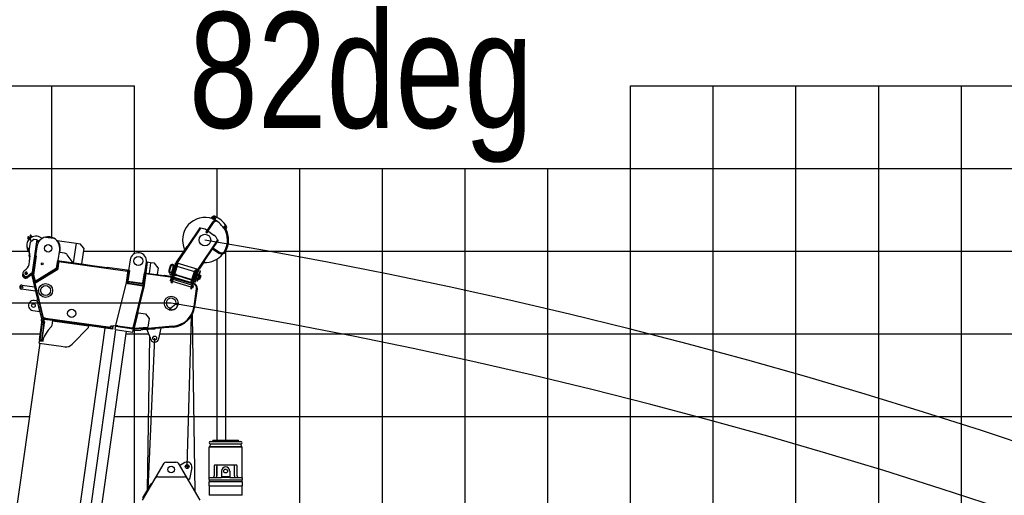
# Model space of a CAD drawing. Extents: x -50662 to 37979, y -56241 to 51651.
# Tile 13 of 15: x -32866 to -20958, y 26004 to 31758. Entities that reach past the tile are written whole.
import ezdxf

# ---------------------------------------------------------------- set-up
doc = ezdxf.new("R2010")
doc.units = 0
doc.layers.get('0').update_dxf_attribs({"linetype": 'CONTINUOUS'})

msp = doc.modelspace()

# ---------------------------------------------------------------- linework, layer by layer
at = {"color": 10, "linetype": 'Continuous'}
for p, q in [((-39477.448503, 30958.849295), (-31477.448503, 30958.849295)), ((-25477.448503, 30958.849295), (25522.551497, 30958.849295)), ((-24477.448503, -39041.150705), (-24477.448503, 30958.849295)), ((-29477.448503, -39041.150705), (-29477.448503, 29958.849295))]:
    msp.add_line(p, q, dxfattribs=at)
at = {"color": 7, "linetype": 'Continuous'}
for p, q in [((-32477.448503, 29124.609034), (-32477.448503, 30958.849295)), ((-31477.448503, 28927.91246), (-31477.448503, 30958.849295)), ((-25477.448503, -39041.150705), (-25477.448503, 30958.849295)), ((-23477.448503, -39041.150705), (-23477.448503, 30958.849295)), ((-22477.448503, -39041.150705), (-22477.448503, 30958.849295)), ((-21477.448503, -39041.150705), (-21477.448503, 30958.849295)), ((-39477.448503, 29958.849295), (25522.551497, 29958.849295)), ((-30477.448503, 29365.024102), (-30477.448503, 29958.849295)), ((-28477.448503, -39041.150705), (-28477.448503, 29958.849295)), ((-27477.448503, -39041.150705), (-27477.448503, 29958.849295)), ((-26477.448503, -39041.150705), (-26477.448503, 29958.849295)), ((-39477.448503, 28958.849295), (-32760.721454, 28958.849295)), ((-30372.911913, 28958.849295), (25522.551497, 28958.849295)), ((-30477.448503, 26671.0097), (-30477.448503, 28863.184788)), ((-31034.481167, 28328.334335), (-50662.477312, 28328.334335)), ((-31477.448503, -39041.150705), (-31477.448503, 27997.018971)), ((-39477.448503, 27958.849295), (-32616.297675, 27958.849295)), ((-31171.174897, 27958.849295), (25522.551497, 27958.849295)), ((-39477.448503, 26958.849295), (-32743.710246, 26958.849295)), ((-31720.755663, 26958.849295), (-18477.448503, 26958.849295)), ((-30817.417326, 26351.29305), (-30863.417296, 26351.29305)), ((-30840.417311, 26374.293034), (-30840.417311, 26328.293065))]:
    msp.add_line(p, q, dxfattribs=at)
at = {"color": 151, "linetype": 'Continuous'}
for p, q in [((-30535.902577, 29306.869345), (-30616.243824, 29188.420914)), ((-30525.144064, 29299.572057), (-30605.485312, 29181.123626)), ((-30542.86512, 29366.84492), (-30541.110384, 29372.581061)), ((-30542.86512, 29366.84492), (-30495.052388, 29352.218586)), ((-30541.110384, 29372.581061), (-30493.297652, 29357.954728)), ((-30533.302549, 29363.919646), (-30531.547812, 29369.655787)), ((-30504.6149, 29355.143843), (-30502.860165, 29360.879985)), ((-30495.052388, 29352.218586), (-30493.297652, 29357.954728)), ((-30685.805857, 29238.585585), (-30970.132653, 28819.397888)), ((-30679.185156, 29234.094894), (-30962.127197, 28816.948764)), ((-30679.185156, 29234.094894), (-30685.805857, 29238.585585)), ((-30603.038139, 29209.672036), (-30617.071551, 29188.982345)), ((-30617.071551, 29188.982345), (-30604.657736, 29180.562298)), ((-30608.605963, 29213.448582), (-30602.210413, 29209.110606)), ((-30590.624325, 29201.251989), (-30604.657736, 29180.562298)), ((-30591.4519, 29201.813317), (-30518.849532, 29152.568554)), ((-30394.071504, 29244.748357), (-30391.731712, 29252.396504)), ((-30389.700575, 29243.408992), (-30394.070943, 29244.746017)), ((-30387.359926, 29251.059939), (-30391.730295, 29252.396963)), ((-30473.566444, 29094.627753), (-30713.501704, 28740.887232)), ((-30466.945755, 29090.137071), (-30705.49621, 28738.438191)), ((-30466.945755, 29090.137071), (-30473.566444, 29094.627753)), ((-32097.071501, 28958.849295), (-30882.795486, 28958.849295)), ((-30845.990801, 29013.111049), (-30973.414169, 28825.248671)), ((-30845.990801, 29013.111049), (-30841.025275, 29009.74303)), ((-30536.533405, 28987.542848), (-30457.170047, 28933.712238)), ((-30529.236116, 28998.30136), (-30449.872758, 28944.470751)), ((-30375.447235, 28954.090461), (-30375.447235, 26671.0097)), ((-31016.189885, 28694.9271), (-30977.427844, 28821.629713)), ((-30977.425281, 28821.635535), (-30698.199832, 28736.21229)), ((-30970.132661, 28819.397925), (-30973.414179, 28825.248709)), ((-30962.127197, 28816.948764), (-30968.747898, 28821.439455)), ((-30630.363629, 28838.518621), (-30697.16266, 28740.035705)), ((-30630.363629, 28838.518621), (-30635.329154, 28841.88664)), ((-31045.690404, 28779.778974), (-31063.243127, 28722.403876)), ((-31037.085082, 28777.146322), (-31054.637805, 28719.771224)), ((-31050.596378, 28698.651296), (-31038.107418, 28705.28848)), ((-31038.115647, 28705.293458), (-31023.77234, 28700.90542)), ((-31035.264275, 28577.886087), (-30962.12792, 28816.949018)), ((-31023.769938, 28700.913252), (-31033.132093, 28670.313931)), ((-31007.852906, 28714.655542), (-31027.952933, 28648.960503)), ((-31008.397561, 28768.369869), (-31025.950284, 28710.994771)), ((-31005.366579, 28713.894827), (-31025.466607, 28648.199787)), ((-31023.789262, 28574.375544), (-30950.65106, 28813.444516)), ((-31013.294299, 28704.508512), (-31018.075557, 28705.971239)), ((-30999.06, 28768.127579), (-31018.07545, 28705.971222)), ((-30999.059902, 28768.127533), (-30994.278644, 28766.664806)), ((-30798.113662, 28505.335533), (-30724.975673, 28744.403804)), ((-30786.638635, 28501.824985), (-30713.502414, 28740.887479)), ((-30715.022722, 28681.225428), (-30698.202303, 28736.206823)), ((-30697.162672, 28740.035728), (-30705.496226, 28738.438218)), ((-30702.689547, 28742.576113), (-30694.355993, 28744.173622)), ((-30686.767163, 28719.119825), (-30701.493335, 28670.983956)), ((-30682.941922, 28717.949573), (-30697.818911, 28669.320726)), ((-31050.601728, 28698.665113), (-31054.112448, 28687.190658)), ((-31054.107211, 28687.176689), (-31047.469172, 28674.688202)), ((-31047.476955, 28674.69388), (-31033.134348, 28670.306056)), ((-31043.539192, 28598.716905), (-31044.203142, 28599.96623)), ((-31044.195418, 28599.969779), (-31037.465419, 28621.966177)), ((-31030.146097, 28594.616026), (-31043.540492, 28598.713763)), ((-31036.225814, 28622.620923), (-31043.540456, 28598.713671)), ((-31036.224355, 28622.624886), (-31037.472597, 28621.961499)), ((-31022.832106, 28618.523477), (-31036.225845, 28622.621013)), ((-31032.111729, 28673.647675), (-31024.798086, 28697.553995)), ((-31032.108962, 28673.653434), (-31021.40026, 28670.377328)), ((-31029.973885, 28635.51431), (-31031.992276, 28628.916735)), ((-31031.792811, 28627.653202), (-31028.981809, 28626.793234)), ((-31031.120014, 28629.852394), (-31028.309011, 28628.992426)), ((-31029.77442, 28634.250778), (-31026.963417, 28633.39081)), ((-31029.101622, 28636.44997), (-31026.29062, 28635.590002)), ((-31026.29062, 28635.590002), (-31028.981809, 28626.793234)), ((-31028.981809, 28626.793234), (-31027.738708, 28626.412932)), ((-31022.301987, 28640.765877), (-31028.569602, 28620.278744)), ((-31027.953651, 28648.957581), (-31025.467537, 28648.197006)), ((-31024.930386, 28635.592575), (-31027.855841, 28626.030059)), ((-31027.855841, 28626.030059), (-31026.899603, 28625.737518)), ((-31027.635321, 28631.191381), (-31026.612357, 28630.093986)), ((-31027.416209, 28631.909629), (-31026.392412, 28630.811341)), ((-31026.29062, 28635.590002), (-31025.047519, 28635.209701)), ((-31024.930386, 28635.592575), (-31023.974149, 28635.300034)), ((-31024.795362, 28697.559768), (-31014.085945, 28694.283443)), ((-31024.235116, 28668.629422), (-31023.503529, 28671.02078)), ((-31024.232349, 28668.635182), (-31022.130057, 28667.992029)), ((-31022.301987, 28640.765877), (-31016.564493, 28639.010609)), ((-31019.64371, 28667.231382), (-31013.713595, 28665.417187)), ((-31018.913913, 28669.616682), (-31008.202686, 28666.339804)), ((-30792.99534, 28522.065938), (-31018.670727, 28591.10665)), ((-31013.71556, 28665.411081), (-31010.592475, 28667.070932)), ((-31011.599597, 28693.522797), (-31000.889072, 28690.246134)), ((-30785.681708, 28545.972222), (-31011.357094, 28615.012933)), ((-31006.886838, 28670.645233), (-30976.728733, 28661.418984)), ((-31004.481027, 28637.488933), (-30778.805641, 28568.448221)), ((-31003.132326, 28641.897472), (-30777.456939, 28572.856761)), ((-31002.206789, 28685.941377), (-30972.048916, 28676.7152)), ((-30972.046936, 28676.721528), (-30976.727657, 28661.423032)), ((-30976.720591, 28661.411819), (-30972.826276, 28662.310146)), ((-30969.321271, 28673.796578), (-30972.83199, 28662.322123)), ((-30969.318651, 28673.786376), (-30972.04478, 28676.710859)), ((-30971.369399, 28667.102461), (-30767.687559, 28604.790219)), ((-30758.846147, 28592.668171), (-30755.527561, 28586.424102)), ((-30755.52593, 28586.430016), (-30745.006929, 28583.211945)), ((-30745.954964, 28675.828186), (-30752.170644, 28677.729744)), ((-30749.554804, 28686.280214), (-30752.170287, 28677.730912)), ((-30743.339482, 28684.377488), (-30749.555088, 28686.279024)), ((-30745.009574, 28583.206531), (-30720.630794, 28662.89416)), ((-30722.472757, 28660.291764), (-30736.815714, 28664.679695)), ((-30732.573225, 28623.857632), (-30717.335882, 28619.199108)), ((-30715.159114, 28684.198082), (-30729.5021, 28688.586021)), ((-30725.341512, 28661.169399), (-30718.027869, 28685.075718)), ((-30703.751777, 28663.601722), (-30724.350965, 28596.268556)), ((-30722.472757, 28660.291764), (-30715.159114, 28684.198082)), ((-30720.630794, 28662.89416), (-30721.587017, 28663.186696)), ((-30718.40742, 28670.161765), (-30720.630794, 28662.89416)), ((-30719.444714, 28662.946796), (-30720.543774, 28663.180617)), ((-30699.775835, 28662.924073), (-30720.525729, 28595.09829)), ((-30718.40742, 28670.161765), (-30719.363643, 28670.454302)), ((-30718.495491, 28669.874119), (-30717.45373, 28669.453001)), ((-30712.256864, 28674.878617), (-30717.518116, 28676.488188)), ((-30713.208173, 28619.017818), (-30717.032212, 28620.191262)), ((-30716.763809, 28666.907968), (-30714.8722, 28666.32927)), ((-30715.02278, 28681.225447), (-30716.561215, 28676.19672)), ((-30715.979032, 28681.517991), (-30715.02278, 28681.225447)), ((-30715.110775, 28680.937867), (-30714.069015, 28680.516749)), ((-30714.87193, 28666.330464), (-30714.588027, 28667.258467)), ((-30714.073039, 28675.714602), (-30701.245837, 28671.792933)), ((-30713.728817, 28670.066992), (-30712.256806, 28674.878599)), ((-30713.51043, 28618.02955), (-30699.766468, 28613.827599)), ((-30702.856165, 28666.529236), (-30702.388575, 28668.057663)), ((-30683.676174, 28666.422781), (-30699.766171, 28613.828941)), ((-30690.018833, 28616.073337), (-30699.760556, 28613.826181)), ((-30697.420385, 28670.623375), (-30683.676569, 28666.421469)), ((-30676.858787, 28659.103259), (-30690.023329, 28616.071935)), ((-30683.675902, 28666.421764), (-30676.854409, 28659.103897)), ((-31035.261406, 28577.891815), (-31023.786386, 28574.38127)), ((-30798.113662, 28505.335533), (-30786.638635, 28501.824985)), ((-30772.914983, 28515.922769), (-30781.520313, 28518.555391)), ((-30765.600708, 28539.828856), (-30776.09516, 28543.039416)), ((-30772.914845, 28515.922934), (-30765.600562, 28539.829011)), ((-30772.914822, 28515.922389), (-30771.665512, 28516.586368)), ((-30771.666131, 28516.586381), (-30764.936848, 28538.580438)), ((-30765.600529, 28539.828474), (-30764.936865, 28538.579757)), ((-30840.417311, 26351.29305), (-30788.757932, 28174.329283)), ((-30782.253714, 28185.231331), (-30749.211405, 26046.918795)), ((-31580.214828, 27958.849295), (-31307.779643, 27958.849295)), ((-31319.402558, 26071.315734), (-31290.904396, 27915.466556)), ((-31314.288925, 26080.054967), (-31233.815531, 27906.623132)), ((-30572.946086, 26221.009821), (-30572.94608, 26591.507624)), ((-30572.9459, 26591.507869), (-30177.948017, 26591.507869)), ((-30570.443397, 26596.004939), (-30180.447406, 26596.004939)), ((-30553.526357, 26625.305677), (-30570.443346, 26596.004585)), ((-30570.443346, 26596.004585), (-30562.652129, 26591.506326)), ((-30561.446876, 26653.305477), (-30189.447223, 26653.305477)), ((-30559.446811, 26625.305599), (-30191.436939, 26625.305599)), ((-30527.718197, 26670.006735), (-30537.36059, 26653.305616)), ((-30525.988865, 26671.0097), (-30224.905414, 26671.0097)), ((-30213.530376, 26653.30556), (-30223.171853, 26670.005094)), ((-30180.447315, 26596.004001), (-30197.364669, 26625.305727)), ((-30188.237421, 26591.506383), (-30180.447315, 26596.004001)), ((-30177.948045, 26591.507618), (-30177.948051, 26221.009815)), ((-30515.096653, 26351.009822), (-30515.096653, 26241.009822)), ((-30505.096714, 26371.0097), (-30245.797931, 26371.0097)), ((-30481.496799, 26241.009822), (-30481.496799, 26351.009822)), ((-30481.496616, 26351.009822), (-30481.496616, 26241.009822)), ((-30269.398029, 26241.009822), (-30269.398029, 26351.009822)), ((-30235.797992, 26241.009822), (-30235.797992, 26351.009822)), ((-30575.447084, 26215.009185), (-30569.446751, 26221.009468)), ((-30575.446571, 26196.009822), (-30575.446571, 26215.008846)), ((-30572.946632, 26221.010066), (-30427.446811, 26221.010066)), ((-30425.447116, 26298.009212), (-30425.447116, 26225.00909)), ((-30425.447116, 26233.009334), (-30325.447528, 26233.009334)), ((-30425.447116, 26223.009578), (-30425.447116, 26224.010311)), ((-30425.447116, 26224.010311), (-30325.447895, 26224.010311)), ((-30325.447895, 26224.010311), (-30325.447895, 26223.009578)), ((-30325.447528, 26298.009212), (-30325.447528, 26225.00909)), ((-30323.447834, 26221.010066), (-30177.948017, 26221.010066)), ((-30181.446922, 26221.009548), (-30175.446157, 26215.008833)), ((-30175.448078, 26215.008846), (-30175.448078, 26196.009822)), ((-30575.446754, 26110.008846), (-30575.446754, 26008.010799)), ((-30575.44669, 26118.009901), (-30571.446686, 26114.009896)), ((-30571.446725, 26114.009998), (-30575.446643, 26110.010079)), ((-30575.446571, 26118.009578), (-30575.446571, 26166.009822)), ((-30575.445861, 26196.008743), (-30570.446317, 26191.009182)), ((-30575.445849, 26166.008391), (-30570.445855, 26171.008365)), ((-30179.447834, 26114.007869), (-30571.447364, 26114.007869)), ((-30570.44651, 26171.009822), (-30570.44651, 26191.010066)), ((-30570.44651, 26191.010066), (-30180.448139, 26191.010066)), ((-30570.44651, 26171.009822), (-30180.448139, 26171.009822)), ((-30180.448139, 26191.010066), (-30180.448139, 26171.009822)), ((-30180.446558, 26191.009183), (-30175.446669, 26196.00909)), ((-30180.446416, 26171.008275), (-30175.44694, 26166.00882)), ((-30179.44785, 26114.010454), (-30175.447674, 26118.010632)), ((-30175.4477, 26110.01062), (-30179.447617, 26114.010539)), ((-30175.448078, 26166.009822), (-30175.448078, 26118.009578)), ((-30175.447895, 26008.010799), (-30175.447895, 26110.008846)), ((-30571.446274, 26004.00987), (-30575.446202, 26008.009778)), ((-30179.447834, 26004.010311), (-30571.446815, 26004.010311)), ((-30175.447019, 26008.010476), (-30179.447205, 26004.010309))]:
    msp.add_line(p, q, dxfattribs=at)
at = {"color": 102, "linetype": 'Continuous'}
for p, q in [((-32756.976254, 29097.608682), (-32769.351231, 29113.441167)), ((-32736.946057, 29089.978218), (-32767.207358, 29128.695613)), ((-32750.981948, 29104.5532), (-32762.259671, 29118.983369)), ((-32729.854497, 29095.52042), (-32760.115798, 29134.237815)), ((-32749.902795, 28962.596538), (-32735.025101, 29068.456828)), ((-32739.730881, 29148.629623), (-32741.547719, 29135.702148)), ((-32740.270959, 29144.786768), (-32740.275927, 29144.751416)), ((-32690.040554, 29101.12665), (-32735.025101, 29068.456828)), ((-32732.090002, 29138.327761), (-32730.818211, 29147.377028)), ((-32722.716898, 29126.002003), (-32726.854372, 29131.295928)), ((-32714.385279, 29129.956329), (-32719.76402, 29136.8383)), ((-32660.332512, 29096.951457), (-32719.737359, 28674.264008)), ((-32690.040554, 29101.12665), (-32660.332512, 29096.951457)), ((-32601.239169, 29107.048315), (-32601.260805, 29106.903133)), ((-32600.970297, 29108.961434), (-32601.239169, 29107.048315)), ((-32554.986269, 29127.727383), (-32452.074303, 29113.264049)), ((-32413.235478, 29080.373562), (-32412.238291, 29087.468911)), ((-32412.238291, 29087.468911), (-32411.248261, 29087.329772)), ((-32411.248261, 29087.329772), (-32184.476636, 29055.459098)), ((-32779.938912, 29036.29032), (-32780.124452, 29034.970135)), ((-32778.307616, 29047.897589), (-32778.493176, 29046.577265)), ((-32752.882415, 28941.395433), (-32752.301011, 28945.532338)), ((-32752.301011, 28945.532338), (-32751.912899, 28948.293898)), ((-32750.484176, 28958.459792), (-32749.902795, 28962.596538)), ((-32660.260329, 29011.245103), (-32675.49978, 28902.810769)), ((-32661.58247, 29001.837576), (-32673.465192, 29003.507583)), ((-32670.820911, 29022.322617), (-32658.619046, 29020.607757)), ((-32401.077772, 28843.541785), (-32382.985269, 28972.276634)), ((-32387.160462, 28942.568592), (-32381.219092, 28941.733587)), ((-32381.219092, 28941.733587), (-32377.043899, 28971.441629)), ((-32323.496564, 28933.621215), (-32381.219092, 28941.733587)), ((-32184.476636, 29055.459098), (-32217.87818, 28817.794762)), ((-32184.476636, 29055.459098), (-32134.002217, 29048.365381)), ((-32092.408484, 28992.028385), (-32134.002217, 29048.365381)), ((-32092.408484, 28992.028385), (-32118.851373, 28803.877452)), ((-32752.851183, 28797.911733), (-32741.98924, 28875.198472)), ((-32747.063096, 28890.49484), (-32750.789389, 28904.898131)), ((-32746.481692, 28894.631744), (-32750.208007, 28909.034877)), ((-32744.664856, 28907.559198), (-32748.391153, 28921.96247)), ((-32744.083475, 28911.695944), (-32747.80979, 28926.099077)), ((-32675.49978, 28902.810769), (-32707.817645, 28672.857214)), ((-32665.666689, 28900.923884), (-32698.104348, 28670.117946)), ((-32675.49978, 28902.810769), (-32687.382502, 28904.480777)), ((-32665.666689, 28900.923884), (-32675.56937, 28902.315615)), ((-32410.980453, 28844.933516), (-32424.2356, 28750.618247)), ((-32401.077772, 28843.541785), (-32413.670945, 28753.936706)), ((-32410.980453, 28844.933516), (-32401.077772, 28843.541785)), ((-32391.175092, 28842.150054), (-32403.768264, 28752.544975)), ((-32401.077772, 28843.541785), (-32391.175092, 28842.150054)), ((-32392.566823, 28832.247374), (-31560.741645, 28715.341969)), ((-32383.252452, 28841.0366), (-32392.288482, 28834.22787)), ((-32391.175092, 28842.150054), (-32383.252452, 28841.0366)), ((-32383.252452, 28841.0366), (-32089.143331, 28799.702259)), ((-32217.87818, 28817.794762), (-32290.523556, 28914.19862)), ((-31531.35473, 28852.587768), (-31549.447233, 28723.852919)), ((-31351.39362, 28696.018298), (-31333.301117, 28824.753147)), ((-31323.398436, 28823.361416), (-31341.490939, 28694.626567)), ((-31323.398436, 28823.361416), (-31334.692848, 28814.850467)), ((-31283.787713, 28817.794492), (-31323.398436, 28823.361416)), ((-32686.43539, 28580.697911), (-32423.14267, 28739.598254)), ((-32423.140234, 28739.598053), (-32686.381005, 28580.690268)), ((-32683.865811, 28570.238505), (-32405.788267, 28738.171907)), ((-32679.96647, 28596.282136), (-32424.2356, 28750.618247)), ((-32417.972823, 28731.036933), (-32674.364252, 28576.263599)), ((-32424.2356, 28750.618247), (-32416.787429, 28745.698947)), ((-32403.77158, 28752.521387), (-32405.788267, 28738.171907)), ((-32090.535062, 28789.799578), (-32089.143331, 28799.702259)), ((-32089.143331, 28799.702259), (-31990.116524, 28785.784948)), ((-31991.508255, 28775.882268), (-31990.116524, 28785.784948)), ((-31990.116524, 28785.784948), (-31806.916931, 28760.037925)), ((-31808.308662, 28750.135244), (-31806.916931, 28760.037925)), ((-31567.272534, 28726.358101), (-31806.916931, 28760.037925)), ((-31559.349914, 28725.24465), (-31576.050686, 28606.412481)), ((-31567.272534, 28726.358101), (-31559.349914, 28725.24465)), ((-31560.463304, 28717.322465), (-31567.272534, 28726.358101)), ((-31549.447233, 28723.852919), (-31566.148006, 28605.02075)), ((-31549.447233, 28723.852919), (-31559.349914, 28725.24465)), ((-31539.544553, 28722.461188), (-31557.637056, 28593.726339)), ((-31539.544553, 28722.461188), (-31549.447233, 28723.852919)), ((-31283.787713, 28817.794492), (-31301.880216, 28689.059643)), ((-31234.27431, 28810.835837), (-31283.787713, 28817.794492)), ((-31191.719561, 28754.363779), (-31234.27431, 28810.835837)), ((-31191.719561, 28754.363779), (-31202.853409, 28675.142333)), ((-31023.389645, 28647.407632), (-31001.067896, 28720.418543)), ((-31008.085629, 28642.741777), (-30985.768016, 28715.740787)), ((-31001.067896, 28720.418543), (-30984.670744, 28774.052442)), ((-30985.768016, 28715.740787), (-30962.770774, 28790.961896)), ((-30984.670744, 28774.052442), (-30979.532805, 28790.85811)), ((-30978.856308, 28775.971707), (-30984.670744, 28774.052442)), ((-30979.532805, 28790.85811), (-30973.289823, 28794.177903)), ((-30978.856308, 28775.971707), (-30973.289823, 28794.177903)), ((-30962.770774, 28790.961896), (-30973.289823, 28794.177903)), ((-30966.921541, 28777.382316), (-30751.753737, 28711.599391)), ((-30781.457331, 28614.438509), (-30751.753737, 28711.599391)), ((-30770.599021, 28649.957715), (-30747.601758, 28725.178821)), ((-30737.082729, 28721.962817), (-30747.601758, 28725.178821)), ((-30742.648004, 28703.756471), (-30737.082729, 28721.962817)), ((-30742.648004, 28703.756471), (-30738.900761, 28698.913686)), ((-30738.900761, 28698.913686), (-30733.762822, 28715.719496)), ((-30733.762822, 28715.719496), (-30737.082729, 28721.962817)), ((-32830.100496, 28679.3721), (-32830.681878, 28675.235354)), ((-32827.702279, 28696.4363), (-32828.283661, 28692.299555)), ((-32719.737359, 28674.264008), (-32766.276602, 28639.127715)), ((-32719.155977, 28678.400754), (-32765.695221, 28643.264461)), ((-32717.339142, 28691.328209), (-32763.878363, 28656.192074)), ((-32716.757738, 28695.465113), (-32763.296981, 28660.32882)), ((-32719.13554, 28662.635342), (-32653.664027, 28388.689789)), ((-32698.104348, 28670.117946), (-32707.907541, 28669.621233)), ((-32707.464342, 28665.424631), (-32639.667797, 28381.752962)), ((-32707.356003, 28665.86211), (-32686.43539, 28580.697911)), ((-32698.104348, 28670.117946), (-32679.96647, 28596.282136)), ((-32686.43539, 28580.697911), (-32679.96647, 28596.282136)), ((-32685.348226, 28578.978211), (-32686.381005, 28580.690268)), ((-31579.317393, 28580.616151), (-31580.27664, 28576.711573)), ((-31577.876757, 28586.472567), (-31579.317393, 28580.616151)), ((-31569.362743, 28579.217116), (-31579.317393, 28580.616151)), ((-31577.876757, 28586.472567), (-31572.439472, 28585.708407)), ((-31572.439472, 28585.708407), (-31569.117243, 28580.218393)), ((-31557.637056, 28593.726339), (-31562.315065, 28590.200923)), ((-31557.637056, 28593.726339), (-31379.388803, 28568.67518)), ((-31370.877854, 28557.380769), (-31549.126106, 28582.431927)), ((-31361.2963, 28697.410029), (-31379.388803, 28568.67518)), ((-31351.39362, 28696.018298), (-31372.128789, 28548.479903)), ((-31341.490939, 28694.626567), (-31362.225048, 28547.095718)), ((-31351.39362, 28696.018298), (-31361.2963, 28697.410029)), ((-31351.39362, 28696.018298), (-31341.490939, 28694.626567)), ((-31044.727591, 28642.820923), (-31342.88267, 28684.723887)), ((-31333.568299, 28693.513113), (-31342.604329, 28686.704383)), ((-31341.490939, 28694.626567), (-31333.568299, 28693.513113)), ((-31333.568299, 28693.513113), (-31124.621974, 28664.147622)), ((-31124.621974, 28664.147622), (-31126.013705, 28654.244941)), ((-31116.700563, 28663.03434), (-31125.735365, 28656.225438)), ((-31043.33586, 28652.723604), (-31116.700563, 28663.03434)), ((-30762.179542, 28557.318127), (-31037.106162, 28641.134372)), ((-30759.263545, 28566.883468), (-31034.190146, 28650.69971)), ((-30997.39977, 28671.350209), (-31006.261701, 28642.185906)), ((-30997.39977, 28671.350209), (-30988.66667, 28676.012388)), ((-30996.626327, 28680.221582), (-30781.457331, 28614.438509)), ((-30790.610277, 28615.82333), (-30988.66667, 28676.012388)), ((-30794.868114, 28577.738527), (-30785.947781, 28607.090327)), ((-30792.86451, 28577.127816), (-30770.599021, 28649.957715)), ((-30785.947781, 28607.090327), (-30790.610277, 28615.82333)), ((-30777.560494, 28572.461961), (-30755.297933, 28645.27979)), ((-30755.297933, 28645.27979), (-30738.900761, 28698.913686)), ((-32673.787199, 28472.888429), (-32843.647425, 28496.760727)), ((-32836.68877, 28546.27413), (-32686.273666, 28525.134666)), ((-32674.364252, 28576.263599), (-32685.348226, 28578.978211)), ((-32683.865811, 28570.238505), (-32584.079233, 28152.344259)), ((-32673.507288, 28523.340469), (-32672.63813, 28523.218316)), ((-32660.162536, 28470.973607), (-32661.020802, 28471.094229)), ((-31580.27664, 28576.711573), (-31707.984553, 28057.389897)), ((-31580.27664, 28576.711573), (-31570.717266, 28575.368091)), ((-31570.717266, 28575.368091), (-31372.294955, 28547.481654)), ((-31569.362743, 28579.217116), (-31570.323199, 28575.312708)), ((-31569.117243, 28580.218393), (-31569.362743, 28579.217116)), ((-31552.335962, 28564.706106), (-31377.344285, 28540.11263)), ((-31372.513448, 28546.488456), (-31499.724177, 28029.941206)), ((-31362.506066, 28545.096168), (-31492.959331, 28012.064264)), ((-31362.803026, 28544.097054), (-31491.926454, 28019.781882)), ((-31384.152306, 28549.148096), (-31377.344285, 28540.11263)), ((-31375.984158, 28564.157439), (-31382.760575, 28559.050776)), ((-31379.388803, 28568.67518), (-31375.984158, 28564.157439)), ((-31377.344285, 28540.11263), (-31374.884115, 28536.847686)), ((-31375.984158, 28564.157439), (-31369.207782, 28569.263946)), ((-31362.233754, 28547.033766), (-31362.506066, 28545.096168)), ((-30757.206108, 28289.365866), (-30727.24745, 28502.532793)), ((-30747.303427, 28287.974135), (-30717.344769, 28501.141062)), ((-32651.714159, 28353.656095), (-32692.296771, 28359.359609)), ((-32652.362669, 28377.881187), (-32654.901242, 28366.992964)), ((-32592.61755, 28106.326441), (-32654.901242, 28366.992964)), ((-32641.614209, 28381.288288), (-32653.664027, 28388.689789)), ((-32652.362669, 28377.881187), (-32638.745104, 28381.134691)), ((-32639.667797, 28381.752962), (-32641.614209, 28381.288288)), ((-32574.138856, 28110.742097), (-32638.745104, 28381.134691)), ((-32708.997543, 28240.527441), (-32621.854686, 28228.280311)), ((-32621.854686, 28228.280311), (-32647.049439, 28334.132953)), ((-31063.072687, 28249.190523), (-31037.563633, 28268.413647)), ((-31058.709004, 28252.479059), (-31056.301804, 28249.284573)), ((-31034.966251, 28265.361942), (-31056.301804, 28249.284573)), ((-31056.301804, 28249.284573), (-31054.371428, 28246.72323)), ((-31037.373431, 28268.556567), (-31037.563633, 28268.413647)), ((-30976.221989, 28314.63775), (-31037.373431, 28268.556567)), ((-31034.966251, 28265.361942), (-31037.373431, 28268.556567)), ((-30976.221989, 28314.63775), (-30976.031787, 28314.78067)), ((-30976.221989, 28314.63775), (-30973.814808, 28311.443125)), ((-30976.031787, 28314.78067), (-30950.522775, 28334.003638)), ((-30973.814808, 28311.443125), (-30952.479255, 28327.520494)), ((-30954.886435, 28330.715119), (-30952.479255, 28327.520494)), ((-30952.479255, 28327.520494), (-30950.548859, 28324.959148)), ((-32602.396809, 28129.612065), (-32599.072925, 28133.343504)), ((-32597.365186, 28093.560952), (-32602.396809, 28129.612065)), ((-32583.07343, 28152.14203), (-32584.06346, 28152.28117)), ((-32583.07343, 28152.14203), (-32580.503851, 28141.682624)), ((-32553.365388, 28147.966837), (-32583.07343, 28152.14203)), ((-32581.566389, 28141.831954), (-31738.775992, 28023.385488)), ((-32578.924282, 28131.362354), (-32575.440167, 28133.988497)), ((-32571.928424, 28102.103938), (-32578.924282, 28131.362354)), ((-32572.147887, 28136.468859), (-32575.440167, 28133.988497)), ((-32567.861696, 28102.297301), (-32575.440167, 28133.988497)), ((-32572.147887, 28136.468859), (-32567.629871, 28139.873304)), ((-32572.147887, 28136.468859), (-32468.16974, 28121.855683)), ((-32553.365388, 28147.966837), (-32554.757119, 28138.064157)), ((-32553.365388, 28147.966837), (-31767.092303, 28037.463362)), ((-32468.16974, 28121.855683), (-32477.144042, 28058.000207)), ((-32469.004764, 28115.914174), (-32325.415894, 28095.734074)), ((-32467.613033, 28125.816854), (-32468.16974, 28121.855683)), ((-32324.58087, 28101.675583), (-32468.16974, 28121.855683)), ((-32323.968503, 28106.032802), (-32324.636528, 28101.279555)), ((-31479.544464, 28029.742498), (-31434.679819, 28207.738572)), ((-31429.113172, 28211.464667), (-31344.51103, 28199.181546)), ((-31344.51103, 28199.181546), (-31302.213921, 28142.516405)), ((-31302.213921, 28142.516405), (-31317.156818, 28039.595414)), ((-33200.193145, 18285.905819), (-31831.132731, 28027.276832)), ((-31706.660655, 28006.754061), (-33070.278701, 18304.107504)), ((-32939.679851, 18285.753032), (-31576.061805, 27988.39959)), ((-32626.59156, 27885.604499), (-32597.365186, 28093.560952)), ((-32598.056116, 28052.718252), (-32621.637968, 27884.924656)), ((-32579.240765, 28050.073927), (-32602.822617, 27882.280331)), ((-32594.94411, 28074.861319), (-32598.056116, 28052.718252)), ((-32574.087791, 28057.996332), (-32597.860574, 27888.844187)), ((-32596.826234, 28075.125835), (-32574.246636, 28071.952479)), ((-32594.94411, 28074.861319), (-32592.088573, 28095.179521)), ((-32576.12876, 28072.216994), (-32579.240765, 28050.073927)), ((-32577.408982, 28065.984735), (-32572.654685, 28065.316562)), ((-32576.12876, 28072.216994), (-32573.273223, 28092.535196)), ((-32574.087791, 28057.996332), (-32573.051168, 28065.372284)), ((-32571.928424, 28102.103938), (-32573.268847, 28092.56633)), ((-32567.861696, 28102.297301), (-32573.051168, 28065.372284)), ((-32567.861696, 28102.297301), (-32571.928424, 28102.103938)), ((-32520.456681, 28001.300141), (-32546.917999, 27963.907582)), ((-32488.05401, 28037.857716), (-32520.456681, 28001.300141)), ((-32483.548136, 28045.271813), (-32488.05401, 28037.857716)), ((-32477.144042, 28058.000207), (-32480.266734, 28052.332282)), ((-32325.415894, 28095.734074), (-32030.316743, 28054.260593)), ((-32324.58087, 28101.675583), (-31739.332699, 28019.424317)), ((-32233.406098, 27830.827876), (-32033.100205, 28034.455231)), ((-32033.100205, 28034.455231), (-32030.316743, 28054.260593)), ((-31740.028564, 28014.472977), (-31831.132731, 28027.276832)), ((-31778.975025, 28039.13337), (-31765.422232, 28049.346539)), ((-31776.406654, 28028.674133), (-31767.370647, 28035.482846)), ((-31768.484034, 28027.560681), (-31765.004707, 28052.317383)), ((-31745.199345, 28049.533921), (-31765.004707, 28052.317383)), ((-31748.678673, 28024.777219), (-31745.199345, 28049.533921)), ((-31748.678673, 28024.777219), (-31737.384261, 28033.288169)), ((-31736.688396, 28038.239509), (-31745.199345, 28049.533921)), ((-31745.199345, 28049.533921), (-31735.296665, 28048.14219)), ((-31740.167723, 28013.482807), (-31734.600799, 28053.09353)), ((-31704.892757, 28048.918337), (-31734.600799, 28053.09353)), ((-31710.459681, 28009.307614), (-31704.892757, 28048.918337)), ((-31710.459681, 28009.307614), (-31497.552046, 27979.385398)), ((-31707.984553, 28057.389897), (-31702.668516, 28048.605741)), ((-31704.892757, 28048.918337), (-31491.985122, 28018.99612)), ((-31678.113622, 28053.233416), (-31504.354948, 28028.813227)), ((-31504.354948, 28028.813227), (-31515.187262, 28022.256969)), ((-31512.472221, 28021.875556), (-31512.814688, 28023.692763)), ((-31504.354948, 28028.813227), (-31499.239248, 28031.90933)), ((-31493.868523, 28020.260221), (-31499.724177, 28029.941206)), ((-31497.552046, 27979.385398), (-31491.985122, 28018.99612)), ((-31491.926454, 28019.781882), (-31493.868523, 28020.260221)), ((-31492.959331, 28012.064264), (-31482.740167, 28012.854158)), ((-31492.748785, 28011.878292), (-31482.778307, 28012.653049)), ((-31492.748785, 28011.878292), (-31492.282841, 28005.896308)), ((-31492.680988, 28014.04478), (-31492.481528, 28014.016748)), ((-31481.53905, 27996.701095), (-31492.282841, 28005.896308)), ((-31483.687334, 28012.780804), (-31482.778307, 28012.653049)), ((-31401.548702, 28018.965505), (-31482.778307, 28012.653049)), ((-31482.778307, 28012.653049), (-31481.53905, 27996.701095)), ((-31482.740167, 28012.854158), (-31012.905256, 28049.166991)), ((-31481.53905, 27996.701095), (-31400.308234, 28003.013542)), ((-31321.719596, 28035.328687), (-31474.31126, 28023.53537)), ((-31381.677521, 28020.50974), (-31401.548702, 28018.965505)), ((-31380.437056, 28004.557616), (-31400.308234, 28003.013542)), ((-31381.677521, 28020.50974), (-31233.529798, 28032.022019)), ((-31232.290519, 28016.070223), (-31380.437056, 28004.557616)), ((-31333.239182, 28024.40863), (-31333.22966, 28024.27462)), ((-31327.169714, 28008.69712), (-31280.413558, 27888.496799)), ((-31012.788129, 28049.175957), (-31233.529798, 28032.022019)), ((-31233.374871, 28030.028092), (-31233.529798, 28032.022019)), ((-31233.529798, 28032.022019), (-31232.290519, 28016.070223)), ((-31233.374871, 28030.028092), (-31224.778878, 28022.671911)), ((-31012.013585, 28039.206116), (-31224.778878, 28022.671911)), ((-31184.975987, 27895.913455), (-31156.007437, 28028.016066)), ((-31153.769619, 28038.220187), (-31153.774859, 28038.279332)), ((-32629.187185, 27845.576187), (-32624.037719, 27882.216541)), ((-32618.08061, 27874.310087), (-32626.59156, 27885.604499)), ((-32623.029699, 27875.021975), (-32622.336041, 27879.95761)), ((-32618.094064, 27874.328317), (-32623.029699, 27875.021975)), ((-32602.822617, 27882.280331), (-32621.637968, 27884.924656)), ((-32621.024251, 27873.713901), (-32620.882817, 27874.720251)), ((-32619.533778, 27873.504428), (-32621.024251, 27873.713901)), ((-32619.533778, 27873.504428), (-32583.602714, 27868.454646)), ((-32583.463532, 27869.444974), (-32618.08061, 27874.310087)), ((-32611.780376, 27872.414759), (-32611.64115, 27873.405403)), ((-32609.842639, 27872.142427), (-32609.703413, 27873.133072)), ((-32597.860574, 27888.844187), (-32601.562719, 27891.24497)), ((-32586.967863, 27887.313316), (-32597.860574, 27888.844187)), ((-32590.039526, 27870.36917), (-32590.178707, 27869.378842)), ((-32569.419174, 27925.958765), (-32586.967863, 27887.313316)), ((-32584.685642, 27869.61673), (-32584.824823, 27868.626403)), ((-32583.602714, 27868.454646), (-32578.256009, 27906.498428)), ((-32546.917999, 27963.907582), (-32569.419174, 27925.958765)), ((-33984.572602, 18129.65486), (-32619.284504, 27844.184456)), ((-32629.187185, 27845.576187), (-32365.776116, 27808.556176)), ((-32365.776116, 27808.556176), (-32318.612678, 27801.927787))]:
    msp.add_line(p, q, dxfattribs=at)
at = {"color": 13, "linetype": 'Continuous'}
for p, q in [((-31380.385484, 25943.337251), (-31118.179543, 26391.442867)), ((-31092.286452, 26406.29305), (-30976.701003, 26406.29305)), ((-30950.807602, 26391.443339), (-30688.599688, 25943.334352)), ((-30867.746854, 26399.013314), (-30932.923416, 26360.875694)), ((-30786.466377, 26340.6013), (-30814.653208, 26198.355383)), ((-31197.610182, 26226.296956), (-30871.377272, 26226.296956)), ((-31377.415998, 25972.171769), (-31276.408786, 26144.791421)), ((-31266.050975, 26138.730619), (-31276.407733, 26144.790805)), ((-30814.653746, 26198.35592), (-30831.915712, 26188.255199))]:
    msp.add_line(p, q, dxfattribs=at)
at = {"color": 102, "linetype": 'Continuous'}
for points in [[(-32741.002673, 29139.580355), (-32741.067673, 29138.574068), (-32741.012173, 29137.679498), (-32740.836242, 29136.633312), (-32740.509893, 29135.403141), (-32739.961913, 29133.846568), (-32739.244868, 29132.168565), (-32738.24395, 29130.124612), (-32736.900863, 29127.673537), (-32735.172455, 29124.806507), (-32733.237946, 29121.853517), (-32732.211317, 29120.369738)], [(-32732.052072, 29138.597648), (-32731.894901, 29138.005734), (-32731.491389, 29136.903549), (-32730.832409, 29135.426301), (-32729.822612, 29133.454293), (-32728.457019, 29131.066925), (-32726.73998, 29128.32954), (-32724.687832, 29125.318876), (-32724.493335, 29125.045144)], [(-32719.76402, 29136.8383), (-32722.041822, 29139.64664), (-32724.158839, 29142.064098), (-32726.062279, 29144.062938), (-32727.68492, 29145.612446), (-32729.175741, 29146.880852), (-32730.392229, 29147.776794), (-32730.778273, 29148.029662)], [(-32483.548136, 28045.271813), (-32482.448523, 28047.561419), (-32480.266734, 28052.332282)]]:
    msp.add_lwpolyline(points, dxfattribs=at)
at = {"color": 151, "linetype": 'Continuous'}
for centre, radius in [((-30625.469385, 29091.98256), 69.999992), ((-30375.447422, 26298.009212), 22.999981)]:
    msp.add_circle(centre, radius, dxfattribs=at)
at = {"color": 102, "linetype": 'Continuous'}
for centre, radius in [((-32521.622799, 28991.760868), 45.000004), ((-31432.327923, 28838.670457), 55.000005), ((-32593.323617, 28804.921385), 11.250001), ((-32840.168098, 28521.517429), 12.000001), ((-32552.990358, 28481.157229), 84.150008), ((-32552.990358, 28481.157229), 60.000005), ((-31034.481167, 28328.334335), 84.150008), ((-32700.647157, 28299.943525), 22.500002), ((-32238.406347, 28204.684988), 50.000004), ((-31233.815531, 27906.623132), 23.500002), ((-31233.815531, 27906.623132), 23.000002)]:
    msp.add_circle(centre, radius, dxfattribs=at)
at = {"color": 13, "linetype": 'Continuous'}
for centre, radius in [((-31034.495436, 26316.29305), 40.499985), ((-30840.417311, 26351.29305), 22.999985)]:
    msp.add_circle(centre, radius, dxfattribs=at)
at = {"color": 151, "linetype": 'Continuous'}
for centre, radius, start, end in [((-30625.474705, 29091.973978), 272.5, 69.931293, 205.370366), ((-30518.203533, 29362.438835), 19.999937, 67.852942, 248.553909), ((-30488.775421, 29275.697326), 56.499828, 100.472054, 145.851728), ((-30518.203533, 29362.438835), 13, 176.336898, 329.644455), ((-30518.090256, 29362.3925), 12.499986, 176.917259, 329.060993), ((-30518.209956, 29362.417747), 13, 356.334742, 149.642292), ((-30518.090201, 29362.392686), 12.499986, 356.91817, 149.06189), ((-30624.7015, 29100.78468), 262.500916, 30.746326, 67.852614), ((-30488.775421, 29275.697326), 43.499985, 73.542749, 145.851728), ((-30624.7015, 29100.78468), 302.499451, 30.730425, 67.869662), ((-30675.966314, 29114.138136), 120, 55.851726, 91.53706), ((-30381.912109, 29245.207392), 19.999937, 210.511548, 30.746139), ((-30381.912109, 29245.207392), 15.999965, 63.291482, 62.977816), ((-30381.912109, 29245.207392), 7.999987, 192.989026, 72.988923), ((-30625.474705, 29091.973978), 272.499969, 330.862104, 29.528902), ((-30381.912109, 29245.207392), 7.999987, 72.989531, 132.989102), ((-30625.474705, 29091.973978), 285.499817, 330.862104, 28.202155), ((-30586.209903, 29053.258019), 120, 20.16639, 55.851726), ((-30425.454562, 28980.470886), 56.499828, 235.851728, 330.862101), ((-30425.454562, 28980.470886), 43.499985, 235.851728, 330.862101), ((-30625.474705, 29091.973978), 272.5, 266.333072, 322.585213), ((-31040.294353, 28715.384354), 23.999981, 162.989397, 241.049225), ((-31040.294353, 28715.384354), 14.999995, 162.989397, 249.498906), ((-31022.741807, 28772.757883), 23.999981, 342.989428, 162.989288), ((-31022.741807, 28772.757883), 14.999995, 342.989428, 162.989288), ((-31040.293023, 28715.383951), 14.999995, 306.062042, 342.989797), ((-31040.293023, 28715.383951), 23.999981, 311.571656, 342.989797), ((-31006.615327, 28714.2639), 1.300009, 342.988212, 162.987853), ((-30684.854547, 28718.534701), 2.000122, 342.989592, 162.989602), ((-31030.596158, 28628.489478), 1.460152, 111.028863, 214.95043), ((-31026.201833, 28630.75315), 5, 135.602524, 190.376707), ((-31028.576792, 28635.087745), 1.460152, 111.028753, 214.950375), ((-30747.037572, 28680.834331), 5.998917, 114.81722, 211.161943), ((-30722.439361, 28595.682094), 2.000045, 162.989397, 342.989416), ((-30719.217951, 28606.212368), 2.000045, 162.989397, 342.989416), ((-30719.174062, 28664.218482), 1.299998, 257.989546, 327.108663), ((-30725.639646, 28668.400291), 8.999987, 327.108676, 358.870368), ((-30717.941301, 28668.247612), 1.299998, 358.870423, 67.989559), ((-30722.255042, 28679.463555), 8.999987, 333.662162, 358.870368), ((-30714.556516, 28679.312081), 1.299998, 358.870423, 67.989559), ((-30559.446811, 26639.305599), 14.000004, 89.999982, 269.999946), ((-30525.988865, 26669.007747), 1.999997, 89.998835, 149.999424), ((-30224.905414, 26669.007747), 1.999997, 29.999994, 89.999982), ((-30191.447284, 26639.305599), 14.000004, 269.957705, 90.242973), ((-30375.447422, 26298.009212), 49.999981, 0, 179.999964), ((-30427.446811, 26223.009578), 1.999997, 270.000018, 0.000036), ((-30323.447834, 26223.009578), 1.999997, 179.999964, 270.000001)]:
    msp.add_arc(centre, radius, start, end, dxfattribs=at)
at = {"color": 102, "linetype": 'Continuous'}
for centre, radius, start, end in [((-32521.622799, 28991.760868), 140.000013, 103.786782, 171.999997), ((-32521.622799, 28991.760868), 140.000013, 60.213232, 103.786727), ((-32521.622799, 28991.760868), 140.000013, 352.000003, 60.213218), ((-32521.622799, 28991.760868), 146.000013, 352.000003, 40.887908), ((-31432.327923, 28838.670457), 100.000009, 352.000003, 171.999997), ((-32330.455219, 28884.107811), 50.000004, 37, 81.999995), ((-32433.476117, 28756.721515), 20.000002, 301.111391, 326.555697), ((-32433.476307, 28756.720168), 20.000002, 301.117651, 352.000003), ((-32433.476307, 28756.720168), 30.000003, 301.117651, 352.000003), ((-32424.269789, 28750.374977), 20.000002, 301.176855, 352.000003), ((-32688.012284, 28670.073752), 32.000003, 171.999997, 193.441293), ((-32688.012284, 28670.073752), 20.000002, 171.999997, 193.441293), ((-32687.933645, 28670.633293), 20.000002, 172.074221, 193.801408), ((-31546.342644, 28602.237288), 30.000003, 171.999997, 262), ((-31546.342644, 28602.237288), 20.000002, 171.999997, 262), ((-31051.686246, 28593.30752), 50.000004, 73.045204, 81.999995), ((-31051.686246, 28593.30752), 60.000005, 73.045204, 81.999995), ((-32840.168098, 28521.517429), 25.000002, 81.999995, 262), ((-31549.941098, 28590.736835), 25.843087, 216.49045, 217.7363), ((-31391.93309, 28551.270911), 20.000002, 346.165027, 352.000003), ((-31391.93309, 28551.270911), 30.000003, 346.165027, 352.000003), ((-30776.760853, 28509.491448), 50.000004, 352.000003, 73.045204), ((-30776.760853, 28509.491448), 60.000005, 352.000003, 73.045204), ((-32700.647157, 28299.943525), 60.000005, 81.999995, 262), ((-31034.481167, 28328.334335), 60.000005, 346.944508, 267.055495), ((-31034.481167, 28328.334335), 84.000008, 256.302776, 357.697227), ((-31034.481167, 28328.334335), 280.000025, 274.443518, 352.000003), ((-31034.481167, 28328.334335), 290.000026, 274.443518, 352.000003), ((-32621.796616, 28099.354714), 30.000003, 352.000003, 13.438211), ((-32621.796616, 28099.354714), 49.000004, 352.000003, 13.438211), ((-31429.832012, 28206.516555), 5, 81.739133, 165.853141), ((-33212.007722, 17139.290432), 11021.206405, 81.9998, 82.156584), ((-31517.43769, 28017.524108), 15.000001, 11.471642, 42.267934), ((-31474.696657, 28028.520482), 5, 165.853141, 274.419513), ((-31322.104993, 28040.313798), 5, 274.419513, 351.73913), ((-31233.815531, 27906.623132), 50.000004, 201.255235, 347.631803), ((-32304.695368, 27900.954594), 100.000009, 262, 315.471143)]:
    msp.add_arc(centre, radius, start, end, dxfattribs=at)
at = {"color": 100, "linetype": 'Continuous'}
msp.add_arc((-41377.448503, -34847.022314), 64836.728783, 358.718538, 80.454456, dxfattribs=at)
at = {"color": 190, "linetype": 'Continuous'}
msp.add_arc((-41377.448503, -34847.022314), 64016.424931, 358.702115, 80.702115, dxfattribs=at)
at = {"color": 13, "linetype": 'Continuous'}
for centre, radius, start, end in [((-31092.286452, 26376.29305), 29.999985, 89.999962, 149.66622), ((-30976.701003, 26376.29305), 29.999985, 30.333727, 89.999852), ((-30840.417311, 26351.29305), 54.999985, 348.79175, 119.799209), ((-31197.610182, 26196.296956), 29.999985, 89.999962, 149.66622), ((-30871.377272, 26196.296956), 29.999985, 30.333782, 90.000016)]:
    msp.add_arc(centre, radius, start, end, dxfattribs=at)
at = {"color": 102, "linetype": 'Continuous'}
for centre, major_axis, ratio, start_param, end_param in [((-32669.377681, 29032.591737), (108.929488, -15.309041), 0.965314, 2.6277454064, 3.1416234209), ((-32669.377681, 29032.591737), (-108.929488, 15.309041), 0.965314, 5.6642060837, 6.2831853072), ((-32765.806056, 29116.212343), (-3.545176, -2.771186), 0.184619, 6.094214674, 6.2831853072), ((-32765.806056, 29116.212343), (-3.545176, -2.771186), 0.184619, 3.1415502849, 6.094214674), ((-32765.806056, 29116.212343), (-3.545176, -2.771186), 0.184619, 0, 3.1415502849), ((-32763.662184, 29131.466789), (-3.545176, -2.771186), 0.184619, 6.094214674, 6.2831853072), ((-32763.662184, 29131.466789), (-3.545176, -2.771186), 0.184619, 3.1415502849, 6.094214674), ((-32669.377681, 29032.591737), (108.929488, -15.309041), 0.965314, 2.5226078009, 2.5421938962), ((-32669.377681, 29032.591737), (-108.929488, 15.309041), 0.965314, 4.2218136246, 5.5802259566), ((-32669.377681, 29032.591737), (108.929488, -15.309041), 0.965314, 2.3140718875, 2.43862777), ((-32737.091988, 29135.075936), (4.455723, -0.626211), 0.965314, 3.1415926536, 4.4805342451), ((-32737.091988, 29135.075936), (4.455723, -0.626211), 0.965314, 2.7430254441, 3.1415926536), ((-32735.27515, 29148.00341), (-4.455723, 0.626211), 0.965314, 0, 2.3561944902), ((-32735.27515, 29148.00341), (-4.455723, 0.626211), 0.965314, 3.1415926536, 6.2831853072), ((-32733.40088, 29092.749414), (-3.545176, -2.771186), 0.184619, 3.1415502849, 6.2831853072), ((-32733.40088, 29092.749414), (-3.545176, -2.771186), 0.184619, 0, 2.9526220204), ((-32735.27515, 29148.00341), (-4.455723, 0.626211), 0.965314, 2.3561944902, 3.1415926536), ((-32727.441262, 29126.92699), (10.413625, -14.245865), 0.175796, 1.7520780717, 2.1819873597), ((-32733.40088, 29092.749414), (-3.545176, -2.771186), 0.184619, 2.9526220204, 3.1415502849), ((-32671.194519, 29019.664262), (-59.416084, 8.350386), 0.965314, 4.2787019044, 4.7123889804), ((-32671.194519, 29019.664262), (59.416084, -8.350386), 0.965314, 1.1371061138, 1.5707963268), ((-32669.377681, 29032.591737), (-59.416084, 8.350386), 0.965314, 4.1775029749, 4.7123889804), ((-32610.87302, 29110.352868), (-9.902681, 1.391731), 0.965314, 3.1416270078, 4.2218136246), ((-32610.87302, 29110.352868), (9.902681, -1.391731), 0.965314, 0, 1.080220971), ((-32610.87302, 29110.352868), (-9.902681, 1.391731), 0.965314, 2.8950007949, 3.1416270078), ((-32671.194519, 29019.664262), (-108.929488, 15.309041), 0.965314, 0, 0.8883407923), ((-32671.194519, 29019.664262), (108.929488, -15.309041), 0.965314, 3.1416234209, 4.0226139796), ((-32671.008979, 29020.984448), (108.929488, -15.309041), 0.965314, 3.1416234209, 4.028083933), ((-32669.563221, 29031.271551), (108.929488, -15.309041), 0.965314, 3.1416234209, 4.0226090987), ((-32669.377681, 29032.591737), (-108.929488, 15.309041), 0.965314, 0, 0.8810135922), ((-32671.194519, 29019.664262), (108.929488, -15.309041), 0.965314, 3.1389253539, 3.1416234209), ((-32671.008979, 29020.984448), (108.929488, -15.309041), 0.965314, 3.0926550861, 3.1416234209), ((-32671.008979, 29020.984448), (-108.929488, 15.309041), 0.965314, 6.2342092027, 6.2831853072), ((-32669.563221, 29031.271551), (-108.929488, 15.309041), 0.965314, 0, 0.0489719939), ((-32669.563221, 29031.271551), (-108.929488, 15.309041), 0.965314, 6.2803110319, 6.2831853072), ((-32653.855609, 28927.478123), (-99.026807, 13.91731), 0.965314, 0, 0.3805063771), ((-32653.855609, 28927.478123), (99.026807, -13.91731), 0.965314, 3.1415926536, 3.5220990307), ((-32653.274205, 28931.615028), (-99.026807, 13.91731), 0.965314, 0, 0.3805063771), ((-32651.457369, 28944.542482), (-99.026807, 13.91731), 0.965314, 0, 0.3805063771), ((-32650.875988, 28948.679228), (-99.026807, 13.91731), 0.965314, 0, 0.3805063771), ((-32843.995668, 28867.914678), (-99.026807, 13.91731), 0.965314, 3.1415926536, 3.5220990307), ((-32843.995668, 28867.914678), (99.026807, -13.91731), 0.965314, 0, 0.3805063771), ((-32843.414286, 28872.051424), (-99.026807, 13.91731), 0.965314, 3.1415926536, 3.5220990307), ((-32841.597451, 28884.978878), (-99.026807, 13.91731), 0.965314, 3.1415926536, 3.5220990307), ((-32841.016047, 28889.115782), (-99.026807, 13.91731), 0.965314, 3.1415926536, 3.5220990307), ((-32788.091707, 28690.868307), (-39.610723, 5.566924), 0.965314, 5.3206363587, 6.2831853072), ((-32788.091707, 28690.868307), (39.610723, -5.566924), 0.965314, 2.1790437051, 3.1415654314), ((-32851.87799, 28811.829043), (-99.026807, 13.91731), 0.965314, 2.1790411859, 3.1415926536), ((-32851.87799, 28811.829043), (99.026807, -13.91731), 0.965314, 5.3206338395, 6.2831853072), ((-32788.673089, 28686.731561), (-15.10183, 2.122424), 0.965314, 4.2123889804, 6.1408178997), ((-32788.673089, 28686.731561), (-15.10183, 2.122424), 0.965314, 5.2123889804, 6.1408178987), ((-32788.091707, 28690.868307), (-15.10183, 2.122424), 0.965314, 4.2123889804, 6.2831853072), ((-32788.673089, 28686.731561), (-15.10183, 2.122424), 0.965314, 3.2839600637, 5.2123889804), ((-32788.091707, 28690.868307), (-15.10183, 2.122424), 0.965314, 3.1416315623, 4.2123889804), ((-32791.071306, 28669.667361), (39.610723, -5.566924), 0.965314, 3.1415654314, 5.516353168), ((-32791.071306, 28669.667361), (-39.610723, 5.566924), 0.965314, 0, 2.3747605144), ((-32790.489924, 28673.804107), (-39.610723, 5.566924), 0.965314, 0, 2.3747605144), ((-32791.071306, 28669.667361), (39.610723, -5.566924), 0.965314, 3.1365432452, 3.1415654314), ((-32788.673089, 28686.731561), (-39.610723, 5.566924), 0.965314, 0, 2.3747605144), ((-32790.489924, 28673.804107), (-39.610723, 5.566924), 0.965314, 6.113339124, 6.2831853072), ((-32790.489924, 28673.804107), (39.610723, -5.566924), 0.965314, 2.9717007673, 3.1415654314), ((-32788.091707, 28690.868307), (-39.610723, 5.566924), 0.965314, 0, 2.3747605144), ((-32788.673089, 28686.731561), (39.610723, -5.566924), 0.965314, 3.1415654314, 3.3114499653), ((-32788.673089, 28686.731561), (39.610723, -5.566924), 0.965314, 3.1361035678, 3.1415654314), ((-32790.489924, 28673.804107), (29.708042, -4.175193), 0.965314, 3.8325768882, 4.7123889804), ((-32788.091707, 28690.868307), (-15.10183, 2.122424), 0.965314, 0, 3.1416315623), ((-32789.109129, 28683.628972), (-15.10183, 2.122424), 0.965314, 5.2123889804, 6.032258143), ((-32790.053881, 28676.906716), (15.10183, -2.122424), 0.965314, 0.4993111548, 2.6422197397), ((-32790.053881, 28676.906716), (29.708042, -4.175193), 0.965314, 4.4425373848, 4.7123889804), ((-32790.489924, 28673.804107), (-15.10183, 2.122424), 0.965314, 4.2123889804, 5.6579553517), ((-32790.489924, 28673.804107), (15.10183, -2.122424), 0.965314, 0.6252299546, 2.5163626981), ((-32791.071306, 28669.667361), (-15.10183, 2.122424), 0.965314, 4.2123889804, 5.4689939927), ((-32789.109129, 28683.628972), (-15.10183, 2.122424), 0.965314, 3.3925198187, 5.2123889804), ((-32790.489924, 28673.804107), (29.708042, -4.175193), 0.965314, 4.7123889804, 5.5922026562), ((-32790.053881, 28676.906716), (29.708042, -4.175193), 0.965314, 4.7123889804, 4.9822226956), ((-32791.071306, 28669.667361), (-15.10183, 2.122424), 0.965314, 3.9557839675, 4.2123889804), ((-32791.071306, 28669.667361), (15.10183, -2.122424), 0.965314, 0.8141913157, 1.0707963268), ((-32790.489924, 28673.804107), (-15.10183, 2.122424), 0.965314, 3.7668226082, 4.2123889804), ((-32788.673089, 28686.731561), (-15.10183, 2.122424), 0.965314, 3.2839600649, 4.2123889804), ((-31545.132094, 28593.992656), (26.206489, 17.74771), 0.903274, 3.1988208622, 3.9266994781)]:
    msp.add_ellipse(centre, major_axis=major_axis, ratio=ratio, start_param=start_param, end_param=end_param, dxfattribs=at)
at = {"color": 151, "linetype": 'Continuous'}
for centre, major_axis, ratio, start_param, end_param in [((-30706.140378, 28668.368169), (-13.387901, 4.094418), 0.285718, 0.3284771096, 1.8366376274), ((-30706.140378, 28668.368168), (-10.328775, 3.155322), 0.078705, 0, 1.9182901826), ((-30706.140378, 28668.368168), (-10.328775, 3.155322), 0.078705, 4.3648006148, 5.5131385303), ((-30706.140378, 28668.368168), (-13.38921, 4.090126), 0.285712, 4.446399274, 5.2992366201), ((-30706.140378, 28668.368169), (-13.387901, 4.094418), 0.285718, 1.8366376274, 4.4464922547), ((-30706.140378, 28668.368168), (-10.328775, 3.155322), 0.078705, 1.9182901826, 4.3648006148), ((-30505.096714, 26351.009883), (0, -19.999939), 0.500003, 3.1415926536, 4.7123889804), ((-30471.49686, 26351.009883), (0, -19.999939), 0.500003, 3.1415926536, 4.7123889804), ((-30471.49686, 26351.009883), (0, -19.999939), 0.500003, 3.1415926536, 4.7123889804), ((-30279.397785, 26351.009883), (0, -19.999939), 0.500001, 1.5707902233, 3.1415865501), ((-30245.797931, 26351.009883), (0, -19.999939), 0.500001, 1.5707902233, 3.1415865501), ((-30525.096775, 26241.009822), (0, -20), 0.500002, 0, 1.5707963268), ((-30491.496921, 26241.009822), (0, -20), 0.500002, 0, 1.5707963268), ((-30259.397724, 26241.009822), (0, -20), 0.499999, 4.7123889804, 6.2831853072), ((-30225.79787, 26241.009822), (0, -20), 0.499999, 4.7123889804, 6.2831853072)]:
    msp.add_ellipse(centre, major_axis=major_axis, ratio=ratio, start_param=start_param, end_param=end_param, dxfattribs=at)

# ---------------------------------------------------------------- texts
at = {"color": 7, "linetype": 'Continuous', "insert": (-30820.155097, 30937.837598), "char_height": 1400, "attachment_point": 4}
msp.add_mtext('\\W0.799680;\\A1;82deg', dxfattribs=at)

doc.saveas('drawing.dxf')
